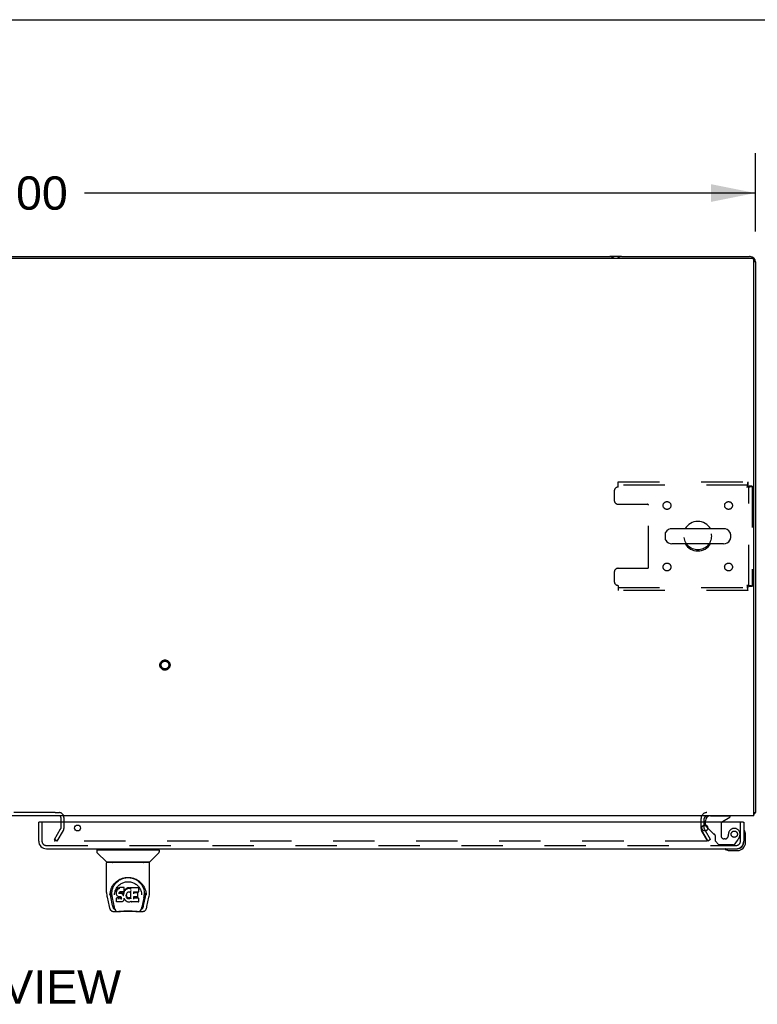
# Model space of a CAD drawing. Header units: inches. Extents: x 0 to 243, y 0 to 157.
# Tile 30 of 37: x 83 to 107, y 125 to 157. Entities that reach past the tile are written whole.
import ezdxf

# ---------------------------------------------------------------- set-up
doc = ezdxf.new("R2010")
doc.units = ezdxf.units.IN
doc.header["$LTSCALE"] = 13.357143
doc.header["$MEASUREMENT"] = 0
doc.linetypes.add('HIDDEN', pattern=[0.2, 0.1, -0.1])
doc.layers.get('0').update_dxf_attribs({"linetype": 'CONTINUOUS'})
for name, color, linetype in [('DEFAULT_2', 8, 'HIDDEN'), ('DIMENSIONS', 7, 'CONTINUOUS'), ('RIGHTHAND_DOOR_ASSEMBLY', 7, 'CONTINUOUS')]:
    doc.layers.add(name, color=color, linetype=linetype)
doc.styles.get("Standard").update_dxf_attribs({"font": 'arial.ttf'})
doc.dimstyles.new('DIMSTYLE_1', dxfattribs={"dimtxt": 1.071429, "dimasz": 1.428571, "dimexe": 0.09, "dimexo": 0.07, "dimgap": 0.0375, "dimtad": 0, "dimtih": 1, "dimtoh": 1, "dimzin": 4, "dimdsep": 46, "dimtxsty": 'Standard', "dimblk": '_FILLED', "dimblk1": '_FILLED', "dimblk2": '_FILLED', "dimcen": 0.09, "dimadec": 3, "dimazin": 1, "dimtfac": 1, "dimtdec": 3, "dimtofl": 0, "dimtmove": 0, "dimatfit": 3, "dimldrblk": '_FILLED', "dimfxl": 0, "dimtolj": 1, "dimtzin": 4, "dimarcsym": 0})

# ---------------------------------------------------------------- blocks, each defined once
blk = doc.blocks.new('_FILLED')
at = {"color": 0, "linetype": 'ByBlock'}
blk.add_solid([(0, 0), (-1, 0.2), (-1, -0.2)], dxfattribs=at)
blk = doc.blocks.new('*D3')
at = {"layer": 'DIMENSIONS', "color": 2, "linetype": 'Continuous'}
for p, q in [((58.518, 150.329), (58.518, 152.849)), ((106.518, 150.329), (106.518, 152.849)), ((58.518, 151.563), (80.11, 151.563)), ((106.518, 151.563), (84.926, 151.563))]:
    blk.add_line(p, q, dxfattribs=at)
at = {"layer": 'DIMENSIONS', "color": 2, "linetype": 'Continuous', "xscale": 1.4285714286, "yscale": 1.4285714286, "zscale": 1.4285714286, "rotation": 180}
blk.add_blockref('_FILLED', (58.518, 151.563), dxfattribs=at)
at = {"layer": 'DIMENSIONS', "color": 2, "linetype": 'Continuous', "xscale": 1.4285714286, "yscale": 1.4285714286, "zscale": 1.4285714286}
blk.add_blockref('_FILLED', (106.518, 151.563), dxfattribs=at)
at = {"layer": 'DIMENSIONS', "color": 2, "linetype": 'Continuous', "insert": (82.518, 152.099), "char_height": 1.0714, "width": 3.74403, "attachment_point": 2, "line_spacing_factor": 0.9}
blk.add_mtext('48.00', dxfattribs=at)

msp = doc.modelspace()

# ---------------------------------------------------------------- linework, layer by layer
at = {"color": 7, "linetype": 'Continuous'}
for p, q in [((0, 157.143), (242.857, 157.143)), ((58.63, 149.466), (106.406, 149.466)), ((106.469, 149.469), (106.463, 149.462)), ((106.466, 131.518), (106.466, 149.406)), ((105.496, 140.759), (103.833, 140.759)), ((103.61, 140.581), (103.61, 140.454)), ((105.718, 140.581), (105.718, 140.454)), ((105.496, 140.276), (103.833, 140.276)), ((106.466, 131.518), (58.57, 131.518)), ((106.466, 131.622), (106.518, 131.622)), ((84.164, 131.466), (84.164, 131.314))]:
    msp.add_line(p, q, dxfattribs=at)
at = {"color": 3, "linetype": 'Continuous'}
for p, q in [((63.207, 149.518), (101.829, 149.518)), ((102.207, 149.518), (101.829, 149.518)), ((102.207, 149.518), (106.329, 149.518)), ((106.352, 149.518), (106.329, 149.518)), ((106.352, 149.518), (106.348, 149.517)), ((106.517, 149.348), (106.518, 149.351)), ((106.518, 149.351), (106.518, 131.622)), ((106.495, 131.602), (106.501, 131.605)), ((104.872, 131.314), (104.872, 131.433)), ((104.872, 131.113), (104.872, 131.217)), ((104.913, 131.034), (104.876, 131.097))]:
    msp.add_line(p, q, dxfattribs=at)
for points in [[(106.477, 131.59), (106.478, 131.59), (106.478, 131.591), (106.479, 131.591), (106.48, 131.592), (106.48, 131.593), (106.481, 131.593), (106.482, 131.594), (106.483, 131.595), (106.484, 131.595), (106.485, 131.596), (106.486, 131.597), (106.487, 131.598), (106.489, 131.598), (106.49, 131.599), (106.491, 131.6), (106.493, 131.601), (106.495, 131.602)], [(106.501, 131.605), (106.502, 131.606), (106.504, 131.606), (106.505, 131.607), (106.506, 131.608), (106.507, 131.608), (106.509, 131.609), (106.509, 131.61), (106.51, 131.61), (106.511, 131.611), (106.512, 131.611), (106.513, 131.612), (106.513, 131.612), (106.514, 131.613), (106.514, 131.614), (106.515, 131.614), (106.515, 131.615), (106.516, 131.615), (106.516, 131.616), (106.516, 131.616), (106.517, 131.616), (106.517, 131.617), (106.517, 131.617), (106.517, 131.618), (106.518, 131.618), (106.518, 131.619), (106.518, 131.619), (106.518, 131.62), (106.518, 131.62), (106.518, 131.621), (106.518, 131.621), (106.518, 131.622)]]:
    msp.add_lwpolyline(points, dxfattribs=at)
for centre, radius, start, end in [((101.829, 149.329), 0.189, 46.487, 90), ((102.207, 149.329), 0.189, 90, 133.5398), ((106.329, 149.329), 0.189, 0, 90), ((106.352, 149.351), 0.167, 0, 90), ((104.957, 131.433), 0.085, 90, 180), ((106.329, 131.707), 0.189, 317.0178, 321.7194), ((106.352, 131.684), 0.167, 315, 329.9965), ((84.114, 131.468), 0.05, 9.974, 51.3114), ((104.905, 131.113), 0.033, 180, 210)]:
    msp.add_arc(centre, radius, start, end, dxfattribs=at)
at = {"color": 7, "linetype": 'Continuous'}
for centre, radius, start, end in [((106.406, 149.406), 0.06, 0, 90), ((103.833, 140.518), 0.241, 90, 146.8152), ((104.664, 140.518), 0.475, 30.5571, 149.4429), ((105.496, 140.518), 0.241, 33.1848, 90), ((103.735, 140.581), 0.125, 146.8152, 180), ((103.735, 140.454), 0.125, 180, 213.1848), ((105.593, 140.581), 0.125, 0, 33.1848), ((105.593, 140.454), 0.125, 326.8152, 360), ((103.833, 140.518), 0.241, 213.1848, 270), ((104.664, 140.518), 0.475, 210.5571, 329.4429), ((105.496, 140.518), 0.241, 270, 326.8152), ((84.114, 131.468), 0.05, 51.3114, 90), ((84.114, 131.468), 0.05, 0, 9.974)]:
    msp.add_arc(centre, radius, start, end, dxfattribs=at)
at = {"layer": 'DEFAULT_2', "color": 8, "linetype": 'HIDDEN'}
for p, q in [((101.977, 141.976), (101.977, 141.674)), ((102.102, 142.268), (106.28, 142.268)), ((102.102, 142.101), (102.102, 142.268)), ((106.28, 142.164), (102.102, 142.164)), ((106.28, 142.268), (106.28, 142.164)), ((106.414, 142.134), (106.31, 142.134)), ((106.31, 138.902), (106.31, 142.134)), ((106.414, 142.134), (106.414, 138.902)), ((102.102, 141.549), (103.047, 141.549)), ((103.077, 139.516), (103.077, 141.519)), ((102.102, 139.486), (103.047, 139.486)), ((101.977, 139.361), (101.977, 139.06)), ((102.102, 138.935), (102.102, 138.768)), ((102.102, 138.872), (106.28, 138.872)), ((106.28, 138.768), (106.28, 138.872)), ((106.414, 138.902), (106.31, 138.902)), ((106.28, 138.768), (102.102, 138.768)), ((83.988, 131.622), (81.049, 131.622)), ((83.988, 131.622), (84.114, 131.622)), ((84.164, 131.468), (84.164, 131.466)), ((84.164, 131.314), (84.164, 131.113)), ((84.268, 131.468), (84.268, 131.113)), ((104.768, 131.113), (104.768, 131.433)), ((104.872, 131.217), (104.872, 131.314)), ((83.964, 130.757), (84.16, 131.097)), ((84.054, 130.705), (84.25, 131.045)), ((104.786, 131.045), (104.968, 130.73)), ((104.983, 130.705), (104.786, 131.045)), ((105.073, 130.757), (104.913, 131.034)), ((84.054, 130.705), (83.964, 130.757)), ((83.972, 130.77), (83.972, 130.718)), ((83.977, 130.708), (83.981, 130.706)), ((104.951, 130.705), (83.987, 130.705)), ((104.957, 130.706), (104.951, 130.705)), ((105.073, 130.757), (104.983, 130.705))]:
    msp.add_line(p, q, dxfattribs=at)
for points in [[(106.28, 142.268), (106.278, 142.267), (106.275, 142.263), (106.273, 142.258), (106.271, 142.251), (106.268, 142.242), (106.266, 142.231), (106.264, 142.219), (106.261, 142.205), (106.259, 142.19), (106.257, 142.173), (106.254, 142.156), (106.252, 142.138), (106.249, 142.119), (106.247, 142.101)], [(106.28, 142.164), (106.278, 142.163), (106.275, 142.162), (106.273, 142.16), (106.271, 142.157), (106.268, 142.154), (106.266, 142.15), (106.264, 142.145), (106.261, 142.14), (106.259, 142.134), (106.257, 142.128), (106.254, 142.121), (106.252, 142.115), (106.249, 142.108), (106.247, 142.101)], [(106.247, 142.101), (106.266, 142.103), (106.284, 142.105), (106.302, 142.108), (106.32, 142.11), (106.336, 142.112), (106.351, 142.115), (106.365, 142.117), (106.378, 142.12), (106.388, 142.122), (106.398, 142.124), (106.405, 142.127), (106.41, 142.129), (106.413, 142.131), (106.414, 142.134)], [(106.247, 142.101), (106.254, 142.103), (106.261, 142.105), (106.268, 142.108), (106.274, 142.11), (106.281, 142.112), (106.286, 142.115), (106.292, 142.117), (106.296, 142.12), (106.3, 142.122), (106.304, 142.124), (106.307, 142.127), (106.308, 142.129), (106.31, 142.131), (106.31, 142.134)], [(106.414, 138.902), (106.413, 138.904), (106.41, 138.906), (106.405, 138.909), (106.398, 138.911), (106.388, 138.913), (106.378, 138.916), (106.365, 138.918), (106.351, 138.921), (106.336, 138.923), (106.32, 138.925), (106.302, 138.928), (106.284, 138.93), (106.266, 138.932), (106.247, 138.935)], [(106.247, 138.935), (106.249, 138.928), (106.252, 138.921), (106.254, 138.914), (106.257, 138.907), (106.259, 138.901), (106.261, 138.895), (106.264, 138.89), (106.266, 138.885), (106.268, 138.881), (106.271, 138.878), (106.273, 138.875), (106.275, 138.873), (106.278, 138.872), (106.28, 138.872)], [(106.31, 138.902), (106.31, 138.904), (106.308, 138.906), (106.307, 138.909), (106.304, 138.911), (106.3, 138.913), (106.296, 138.916), (106.292, 138.918), (106.286, 138.921), (106.281, 138.923), (106.274, 138.925), (106.268, 138.928), (106.261, 138.93), (106.254, 138.932), (106.247, 138.935)], [(106.247, 138.935), (106.249, 138.916), (106.252, 138.897), (106.254, 138.88), (106.257, 138.862), (106.259, 138.846), (106.261, 138.831), (106.264, 138.817), (106.266, 138.804), (106.268, 138.793), (106.271, 138.784), (106.273, 138.777), (106.275, 138.772), (106.278, 138.769), (106.28, 138.768)], [(83.972, 130.718), (83.972, 130.72), (83.973, 130.724)], [(83.987, 130.705), (83.981, 130.706), (83.977, 130.708), (83.974, 130.711), (83.972, 130.715), (83.972, 130.718)], [(104.97, 130.722), (104.97, 130.719), (104.967, 130.713), (104.963, 130.709), (104.957, 130.706)], [(104.968, 130.73), (104.97, 130.724), (104.97, 130.722)]]:
    msp.add_lwpolyline(points, dxfattribs=at)
for centre, radius in [((103.675, 141.507), 0.125), ((105.654, 141.507), 0.125), ((104.664, 140.518), 0.438), ((103.675, 139.528), 0.125), ((105.654, 139.528), 0.125), ((87.518, 136.372), 0.164), ((87.518, 136.372), 0.124)]:
    msp.add_circle(centre, radius, dxfattribs=at)
for centre, radius, start, end in [((102.102, 141.976), 0.125, 90, 180), ((102.102, 141.674), 0.125, 180, 270), ((103.047, 141.519), 0.03, 0, 90), ((102.102, 139.361), 0.125, 90, 180), ((103.047, 139.516), 0.03, 270, 360), ((102.102, 139.06), 0.125, 180, 270), ((84.114, 131.468), 0.154, 0, 90), ((104.957, 131.433), 0.189, 90, 180), ((84.131, 131.113), 0.033, 330, 360), ((84.131, 131.113), 0.137, 330, 360), ((104.905, 131.113), 0.137, 180, 210)]:
    msp.add_arc(centre, radius, start, end, dxfattribs=at)
at = {"layer": 'RIGHTHAND_DOOR_ASSEMBLY', "color": 8, "linetype": 'HIDDEN'}
for p, q in [((105.071, 131.518), (105.701, 131.518)), ((83.56, 131.314), (83.56, 130.706)), ((104.914, 131.238), (104.914, 131.314)), ((105.413, 131.254), (105.413, 130.875)), ((106.039, 130.706), (106.039, 131.314)), ((105.163, 130.948), (104.987, 131.124)), ((105.221, 130.89), (105.221, 130.711)), ((105.221, 130.711), (105.347, 130.585)), ((105.798, 130.585), (105.347, 130.585)), ((105.544, 130.777), (105.511, 130.777)), ((105.642, 130.875), (105.642, 130.863)), ((105.863, 130.618), (105.964, 130.762)), ((83.702, 130.564), (105.897, 130.564))]:
    msp.add_line(p, q, dxfattribs=at)
at = {"layer": 'RIGHTHAND_DOOR_ASSEMBLY', "color": 7, "linetype": 'Continuous'}
for p, q in [((105.701, 131.518), (105.701, 131.479)), ((83.476, 131.314), (83.456, 131.314)), ((104.914, 131.314), (104.914, 131.361)), ((105.463, 131.341), (105.701, 131.479)), ((106.123, 131.314), (106.143, 131.314)), ((104.987, 131.124), (104.943, 131.167)), ((106.203, 130.919), (106.2, 130.957)), ((106.203, 130.663), (106.203, 130.919)), ((106.143, 130.663), (106.143, 130.706)), ((85.327, 130.412), (85.327, 130.358)), ((85.335, 130.42), (87.327, 130.42)), ((85.633, 130.035), (85.338, 130.33)), ((85.386, 130.42), (85.386, 130.46)), ((87.028, 130.035), (87.323, 130.33)), ((87.275, 130.42), (87.275, 130.46)), ((87.335, 130.412), (87.335, 130.358)), ((105.646, 130.403), (105.684, 130.4)), ((105.684, 130.4), (105.94, 130.4)), ((105.897, 130.46), (105.94, 130.46)), ((85.642, 129.047), (85.642, 130.011)), ((87.012, 130.019), (85.649, 130.019)), ((87.007, 130.027), (85.654, 130.027)), ((85.713, 130.022), (85.713, 130.021)), ((85.716, 130.027), (85.714, 130.023)), ((85.714, 130.023), (85.714, 130.023)), ((86.948, 130.023), (86.945, 130.027)), ((86.948, 130.023), (86.948, 130.023)), ((86.949, 130.021), (86.948, 130.021)), ((87.02, 129.047), (87.02, 130.011)), ((85.749, 128.963), (85.752, 129.02)), ((85.752, 129.02), (85.761, 129.074)), ((85.763, 129.081), (85.762, 129.026)), ((85.955, 129.1), (85.954, 129.075)), ((85.954, 129.041), (85.954, 129.075)), ((85.955, 129.016), (85.954, 129.041)), ((85.954, 129.041), (85.954, 129.041)), ((85.96, 129.125), (85.955, 129.1)), ((85.956, 129.065), (85.955, 129.1)), ((85.955, 129.016), (85.956, 129.016)), ((85.96, 128.991), (85.956, 129.016)), ((85.97, 129.15), (85.96, 129.125)), ((85.961, 129.09), (85.96, 129.125)), ((85.969, 128.967), (85.96, 128.991)), ((85.96, 128.991), (85.96, 128.991)), ((85.985, 129.171), (85.97, 129.15)), ((85.97, 129.114), (85.97, 129.15)), ((85.995, 129.181), (85.985, 129.171)), ((85.985, 129.136), (85.985, 129.171)), ((86.006, 129.189), (85.995, 129.181)), ((85.995, 129.145), (85.995, 129.181)), ((86.029, 129.199), (86.006, 129.189)), ((86.006, 129.152), (86.006, 129.189)), ((86.054, 129.207), (86.029, 129.199)), ((86.029, 129.163), (86.029, 129.199)), ((86.044, 129.043), (86.043, 129.029)), ((86.046, 129.056), (86.044, 129.043)), ((86.044, 129.023), (86.044, 129.041)), ((86.045, 129.018), (86.046, 129.053)), ((86.048, 129.06), (86.046, 129.056)), ((86.048, 129.049), (86.046, 129.053)), ((86.051, 129.062), (86.048, 129.06)), ((86.052, 129.046), (86.048, 129.049)), ((86.048, 129.013), (86.048, 129.049)), ((86.062, 129.065), (86.051, 129.062)), ((86.064, 129.043), (86.052, 129.046)), ((86.052, 129.01), (86.052, 129.046)), ((86.207, 129.207), (86.054, 129.207)), ((86.055, 129.171), (86.054, 129.207)), ((86.055, 129.171), (86.055, 129.169)), ((86.076, 129.067), (86.062, 129.065)), ((86.063, 129.006), (86.064, 129.043)), ((86.063, 129.005), (86.063, 129.006)), ((86.087, 129.044), (86.064, 129.043)), ((86.075, 129.067), (86.076, 129.067)), ((86.188, 129.067), (86.076, 129.067)), ((86.112, 129.042), (86.087, 129.044)), ((86.087, 129.007), (86.087, 129.044)), ((86.087, 129.006), (86.087, 129.007)), ((86.111, 129.004), (86.112, 129.006)), ((86.137, 129.037), (86.112, 129.042)), ((86.112, 129.006), (86.112, 129.042)), ((86.136, 129), (86.137, 129.037)), ((86.149, 129.031), (86.137, 129.037)), ((86.16, 129.023), (86.149, 129.031)), ((86.149, 128.995), (86.149, 129.031)), ((86.178, 129.005), (86.16, 129.023)), ((86.16, 128.987), (86.16, 129.023)), ((86.188, 128.991), (86.178, 129.005)), ((86.178, 128.969), (86.178, 129.005)), ((86.199, 129.067), (86.188, 129.067)), ((86.188, 129.067), (86.188, 129.067)), ((86.191, 129.033), (86.188, 128.991)), ((86.188, 128.954), (86.188, 128.991)), ((86.195, 129.056), (86.191, 129.033)), ((86.192, 128.998), (86.191, 129.033)), ((86.198, 129.067), (86.195, 129.056)), ((86.196, 129.021), (86.195, 129.056)), ((86.2, 129.068), (86.199, 129.068)), ((86.205, 129.08), (86.201, 129.068)), ((86.202, 129.043), (86.201, 129.069)), ((86.204, 129.079), (86.203, 129.079)), ((86.207, 129.094), (86.205, 129.08)), ((86.205, 129.08), (86.205, 129.08)), ((86.21, 129.1), (86.206, 129.091)), ((86.209, 129.153), (86.207, 129.207)), ((86.207, 129.173), (86.207, 129.207)), ((86.208, 129.118), (86.207, 129.094)), ((86.207, 129.094), (86.207, 129.094)), ((86.208, 129.118), (86.209, 129.153)), ((86.221, 129.121), (86.21, 129.1)), ((86.21, 129.065), (86.21, 129.1)), ((86.234, 129.14), (86.221, 129.121)), ((86.221, 129.085), (86.221, 129.121)), ((86.249, 129.158), (86.234, 129.14)), ((86.235, 129.104), (86.234, 129.14)), ((86.266, 129.174), (86.249, 129.158)), ((86.25, 129.122), (86.249, 129.158)), ((86.286, 129.188), (86.266, 129.174)), ((86.267, 129.138), (86.266, 129.174)), ((86.277, 128.994), (86.273, 128.968)), ((86.276, 128.993), (86.275, 128.993)), ((86.28, 129.005), (86.277, 128.994)), ((86.286, 129.016), (86.28, 129.005)), ((86.309, 129.198), (86.286, 129.188)), ((86.286, 129.152), (86.286, 129.188)), ((86.3, 129.038), (86.286, 129.016)), ((86.307, 129.047), (86.3, 129.038)), ((86.316, 129.053), (86.307, 129.047)), ((86.332, 129.204), (86.309, 129.198)), ((86.309, 129.162), (86.309, 129.198)), ((86.34, 129.062), (86.316, 129.053)), ((86.356, 129.206), (86.332, 129.204)), ((86.332, 129.167), (86.332, 129.204)), ((86.35, 129.065), (86.34, 129.062)), ((86.361, 129.065), (86.35, 129.065)), ((86.356, 129.206), (86.38, 129.206)), ((86.356, 129.169), (86.356, 129.206)), ((86.356, 129.168), (86.356, 129.169)), ((86.373, 129.062), (86.361, 129.065)), ((86.385, 129.058), (86.373, 129.062)), ((86.379, 129.167), (86.38, 129.169)), ((86.393, 129.204), (86.38, 129.206)), ((86.38, 129.169), (86.38, 129.206)), ((86.385, 129.058), (86.387, 129.057)), ((86.387, 129.057), (86.389, 129.057)), ((86.392, 129.167), (86.393, 129.204)), ((86.405, 129.199), (86.393, 129.204)), ((86.419, 129.105), (86.403, 129.066)), ((86.403, 129.065), (86.403, 129.066)), ((86.417, 129.191), (86.405, 129.199)), ((86.405, 129.163), (86.405, 129.199)), ((86.666, 129.205), (86.417, 129.205)), ((86.418, 129.171), (86.417, 129.205)), ((86.418, 129.156), (86.418, 129.169)), ((86.42, 129.107), (86.419, 129.107)), ((86.419, 129.107), (86.419, 129.106)), ((86.419, 129.106), (86.419, 129.106)), ((86.419, 129.106), (86.419, 129.106)), ((86.423, 128.853), (86.419, 129.105)), ((86.421, 129.112), (86.42, 129.111)), ((86.42, 129.111), (86.42, 129.109)), ((86.42, 129.109), (86.42, 129.108)), ((86.42, 129.108), (86.42, 129.107)), ((86.42, 129.107), (86.42, 129.107)), ((86.421, 129.113), (86.421, 129.112)), ((86.666, 129.066), (86.508, 129.066)), ((86.509, 129.066), (86.508, 129.008)), ((86.635, 129.043), (86.508, 129.043)), ((86.646, 128.922), (86.648, 129.029)), ((86.666, 129.066), (86.667, 129.066)), ((86.667, 129.066), (86.669, 129.067)), ((86.68, 129.08), (86.682, 129.189)), ((86.68, 129.079), (86.68, 129.08)), ((86.764, 129.007), (86.766, 128.977)), ((86.887, 129.125), (86.9, 129.074)), ((86.899, 129.081), (86.899, 129.026)), ((85.657, 128.904), (85.722, 128.598)), ((85.749, 128.964), (85.749, 128.963)), ((85.83, 128.63), (85.774, 128.907)), ((85.81, 128.973), (85.812, 128.948)), ((85.82, 128.883), (85.882, 128.579)), ((85.895, 128.977), (85.895, 128.976)), ((85.968, 128.874), (85.96, 128.866)), ((85.962, 128.753), (85.96, 128.866)), ((85.962, 128.83), (85.962, 128.83)), ((85.963, 128.752), (85.964, 128.752)), ((85.969, 128.746), (85.963, 128.752)), ((86.03, 128.875), (85.968, 128.874)), ((85.968, 128.838), (85.968, 128.874)), ((85.983, 128.946), (85.969, 128.967)), ((85.969, 128.967), (85.969, 128.967)), ((86.115, 128.746), (85.969, 128.746)), ((85.969, 128.746), (85.969, 128.746)), ((86.001, 128.928), (85.983, 128.946)), ((85.983, 128.946), (85.983, 128.946)), ((86.022, 128.914), (86.001, 128.928)), ((86.001, 128.928), (86.001, 128.928)), ((86.035, 128.91), (86.022, 128.914)), ((86.022, 128.914), (86.022, 128.914)), ((86.09, 128.875), (86.03, 128.875)), ((86.03, 128.838), (86.03, 128.875)), ((86.03, 128.838), (86.03, 128.837)), ((86.048, 128.907), (86.035, 128.91)), ((86.095, 128.907), (86.048, 128.907)), ((86.104, 128.876), (86.09, 128.875)), ((86.09, 128.838), (86.09, 128.875)), ((86.09, 128.838), (86.09, 128.837)), ((86.102, 128.906), (86.095, 128.907)), ((86.095, 128.907), (86.095, 128.907)), ((86.107, 128.904), (86.102, 128.906)), ((86.108, 128.879), (86.104, 128.876)), ((86.104, 128.84), (86.104, 128.876)), ((86.112, 128.901), (86.107, 128.905)), ((86.113, 128.883), (86.108, 128.879)), ((86.109, 128.843), (86.108, 128.879)), ((86.116, 128.896), (86.112, 128.901)), ((86.118, 128.891), (86.113, 128.883)), ((86.113, 128.847), (86.113, 128.883)), ((86.128, 128.748), (86.115, 128.746)), ((86.122, 128.884), (86.116, 128.896)), ((86.117, 128.896), (86.117, 128.896)), ((86.122, 128.859), (86.121, 128.885)), ((86.124, 128.871), (86.122, 128.884)), ((86.123, 128.884), (86.124, 128.884)), ((86.124, 128.865), (86.123, 128.875)), ((86.14, 128.752), (86.128, 128.748)), ((86.16, 128.766), (86.14, 128.752)), ((86.14, 128.752), (86.14, 128.752)), ((86.178, 128.783), (86.16, 128.766)), ((86.16, 128.766), (86.16, 128.766)), ((86.185, 128.794), (86.178, 128.783)), ((86.178, 128.783), (86.178, 128.783)), ((86.191, 128.805), (86.185, 128.794)), ((86.185, 128.794), (86.185, 128.794)), ((86.19, 128.947), (86.189, 128.948)), ((86.2, 128.828), (86.191, 128.805)), ((86.191, 128.805), (86.191, 128.805)), ((86.207, 128.851), (86.2, 128.828)), ((86.2, 128.828), (86.2, 128.828)), ((86.207, 128.862), (86.207, 128.863)), ((86.207, 128.863), (86.207, 128.863)), ((86.207, 128.861), (86.207, 128.862)), ((86.207, 128.862), (86.207, 128.862)), ((86.207, 128.861), (86.207, 128.861)), ((86.208, 128.859), (86.207, 128.852)), ((86.207, 128.852), (86.207, 128.851)), ((86.228, 128.824), (86.208, 128.859)), ((86.241, 128.805), (86.228, 128.824)), ((86.228, 128.824), (86.228, 128.824)), ((86.256, 128.788), (86.241, 128.805)), ((86.241, 128.805), (86.241, 128.805)), ((86.273, 128.773), (86.256, 128.788)), ((86.256, 128.788), (86.256, 128.788)), ((86.273, 128.968), (86.272, 128.942)), ((86.274, 128.964), (86.273, 128.968)), ((86.273, 128.929), (86.274, 128.964)), ((86.292, 128.759), (86.273, 128.773)), ((86.273, 128.773), (86.273, 128.773)), ((86.276, 128.952), (86.274, 128.964)), ((86.286, 128.928), (86.276, 128.952)), ((86.276, 128.917), (86.276, 128.952)), ((86.285, 128.893), (86.286, 128.928)), ((86.298, 128.906), (86.286, 128.928)), ((86.302, 128.754), (86.292, 128.759)), ((86.292, 128.759), (86.292, 128.759)), ((86.306, 128.896), (86.298, 128.906)), ((86.298, 128.87), (86.298, 128.906)), ((86.313, 128.75), (86.302, 128.754)), ((86.302, 128.754), (86.302, 128.754)), ((86.316, 128.888), (86.306, 128.896)), ((86.306, 128.861), (86.306, 128.896)), ((86.335, 128.744), (86.313, 128.75)), ((86.315, 128.852), (86.316, 128.888)), ((86.326, 128.881), (86.316, 128.888)), ((86.325, 128.845), (86.326, 128.881)), ((86.337, 128.877), (86.326, 128.881)), ((86.358, 128.742), (86.335, 128.744)), ((86.349, 128.875), (86.337, 128.877)), ((86.337, 128.84), (86.337, 128.877)), ((86.349, 128.875), (86.361, 128.874)), ((86.349, 128.838), (86.349, 128.875)), ((86.349, 128.836), (86.349, 128.838)), ((86.381, 128.745), (86.358, 128.742)), ((86.358, 128.742), (86.358, 128.742)), ((86.373, 128.876), (86.361, 128.874)), ((86.361, 128.837), (86.361, 128.874)), ((86.362, 128.836), (86.361, 128.837)), ((86.385, 128.88), (86.373, 128.876)), ((86.374, 128.839), (86.373, 128.876)), ((86.403, 128.752), (86.381, 128.745)), ((86.397, 128.885), (86.385, 128.88)), ((86.386, 128.843), (86.385, 128.88)), ((86.407, 128.892), (86.397, 128.885)), ((86.397, 128.848), (86.397, 128.885)), ((86.422, 128.763), (86.403, 128.752)), ((86.403, 128.752), (86.403, 128.752)), ((86.408, 128.856), (86.407, 128.892)), ((86.427, 128.763), (86.422, 128.763)), ((86.425, 128.845), (86.425, 128.846)), ((86.427, 128.754), (86.427, 128.763)), ((86.43, 128.748), (86.432, 128.747)), ((86.667, 128.746), (86.436, 128.746)), ((86.507, 128.911), (86.506, 128.836)), ((86.635, 128.911), (86.507, 128.911)), ((86.667, 128.871), (86.507, 128.871)), ((86.635, 128.911), (86.637, 128.911)), ((86.646, 128.92), (86.646, 128.922)), ((86.669, 128.746), (86.671, 128.747)), ((86.671, 128.747), (86.672, 128.748)), ((86.675, 128.754), (86.677, 128.861)), ((86.675, 128.752), (86.675, 128.754)), ((86.766, 128.976), (86.766, 128.977)), ((86.84, 128.88), (86.779, 128.579)), ((86.831, 128.63), (86.888, 128.907)), ((86.912, 128.963), (86.912, 128.964)), ((86.939, 128.598), (87.004, 128.904)), ((85.829, 128.446), (85.842, 128.444)), ((85.842, 128.444), (85.846, 128.444)), ((85.846, 128.444), (86.06, 128.444)), ((85.889, 128.523), (85.896, 128.523)), ((85.9, 128.511), (85.899, 128.514)), ((86.624, 128.437), (86.037, 128.437)), ((86.601, 128.444), (86.815, 128.444)), ((86.761, 128.511), (86.763, 128.514)), ((86.765, 128.523), (86.772, 128.523)), ((86.815, 128.444), (86.818, 128.444)), ((86.818, 128.444), (86.831, 128.445))]:
    msp.add_line(p, q, dxfattribs=at)
at = {"layer": 'RIGHTHAND_DOOR_ASSEMBLY', "color": 3, "linetype": 'Continuous'}
for p, q in [((83.456, 130.706), (83.456, 131.314)), ((106.123, 131.314), (83.476, 131.314)), ((106.143, 131.314), (106.143, 130.706)), ((83.702, 130.46), (105.897, 130.46))]:
    msp.add_line(p, q, dxfattribs=at)
at = {"layer": 'RIGHTHAND_DOOR_ASSEMBLY', "color": 7, "linetype": 'Continuous'}
for points in [[(85.713, 130.021), (85.712, 130.021), (85.712, 130.02), (85.711, 130.019), (85.711, 130.019), (85.712, 130.019)], [(85.714, 130.023), (85.713, 130.022), (85.713, 130.021)], [(86.948, 130.021), (86.948, 130.022), (86.948, 130.023)], [(86.95, 130.019), (86.95, 130.019), (86.95, 130.019), (86.95, 130.02), (86.949, 130.021), (86.948, 130.021)], [(85.761, 129.074), (85.774, 129.125), (85.791, 129.173), (85.811, 129.218), (85.834, 129.259), (85.86, 129.298), (85.888, 129.334), (85.919, 129.367), (85.952, 129.398), (85.988, 129.426), (86.027, 129.452), (86.068, 129.475), (86.11, 129.494), (86.154, 129.51), (86.198, 129.523), (86.242, 129.531), (86.287, 129.536), (86.331, 129.538), (86.375, 129.536), (86.419, 129.531), (86.463, 129.522), (86.508, 129.51), (86.551, 129.494), (86.594, 129.475), (86.634, 129.452), (86.673, 129.426), (86.709, 129.398), (86.743, 129.367), (86.773, 129.333), (86.801, 129.298), (86.827, 129.259), (86.85, 129.218), (86.87, 129.173), (86.887, 129.125)], [(85.81, 128.973), (85.809, 128.997), (85.81, 129.044), (85.815, 129.091), (85.824, 129.137), (85.838, 129.182), (85.855, 129.225), (85.875, 129.265), (85.898, 129.302), (85.923, 129.336)], [(85.903, 129.044), (85.911, 129.079), (85.921, 129.111), (85.933, 129.141), (85.947, 129.169), (85.962, 129.195), (85.979, 129.219), (85.997, 129.242), (86.017, 129.264), (86.038, 129.284), (86.061, 129.303), (86.084, 129.321), (86.11, 129.337), (86.136, 129.351), (86.163, 129.363), (86.19, 129.374), (86.219, 129.382), (86.247, 129.389), (86.274, 129.393), (86.302, 129.396), (86.33, 129.397), (86.358, 129.396), (86.386, 129.394), (86.414, 129.389), (86.442, 129.383), (86.47, 129.374), (86.498, 129.364), (86.525, 129.351), (86.551, 129.337), (86.576, 129.321), (86.6, 129.304), (86.623, 129.285), (86.644, 129.264), (86.664, 129.243), (86.682, 129.219), (86.699, 129.195), (86.714, 129.169), (86.728, 129.141), (86.74, 129.111), (86.75, 129.079), (86.759, 129.044), (86.764, 129.007)], [(85.923, 129.336), (85.95, 129.367), (85.979, 129.395), (86.008, 129.42), (86.039, 129.443), (86.07, 129.462), (86.102, 129.479), (86.134, 129.493), (86.166, 129.505), (86.199, 129.515), (86.232, 129.522), (86.264, 129.528), (86.297, 129.531), (86.329, 129.532), (86.362, 129.531), (86.394, 129.528), (86.427, 129.523), (86.459, 129.516), (86.492, 129.506), (86.524, 129.495), (86.556, 129.481), (86.588, 129.464), (86.619, 129.445), (86.65, 129.423), (86.679, 129.398), (86.708, 129.371), (86.735, 129.34), (86.761, 129.306), (86.784, 129.268), (86.805, 129.228), (86.823, 129.184), (86.836, 129.139), (86.846, 129.093), (86.851, 129.046)], [(85.642, 129.047), (85.642, 129.014), (85.646, 128.974), (85.651, 128.934), (85.657, 128.904)], [(85.762, 129.026), (85.763, 128.992), (85.767, 128.948), (85.774, 128.907)], [(85.895, 128.977), (85.897, 129.007), (85.903, 129.044)], [(85.954, 129.041), (85.954, 129.04), (85.955, 129.04), (85.955, 129.04), (85.955, 129.039), (85.956, 129.039), (85.956, 129.039)], [(85.956, 129.065), (85.956, 129.065), (85.956, 129.065), (85.956, 129.064), (85.957, 129.064), (85.957, 129.064), (85.958, 129.064)], [(85.956, 129.016), (85.956, 129.016), (85.956, 129.015), (85.956, 129.015), (85.956, 129.015), (85.957, 129.015), (85.957, 129.015)], [(85.96, 128.991), (85.96, 128.991), (85.961, 128.99), (85.961, 128.99), (85.961, 128.99), (85.962, 128.99)], [(85.961, 129.09), (85.961, 129.09), (85.961, 129.089), (85.961, 129.089), (85.962, 129.089), (85.962, 129.089), (85.963, 129.089)], [(85.97, 129.114), (85.971, 129.114), (85.971, 129.113), (85.971, 129.113), (85.971, 129.113), (85.972, 129.113), (85.972, 129.113)], [(85.985, 129.135), (85.985, 129.135), (85.985, 129.135), (85.986, 129.135), (85.986, 129.134), (85.986, 129.134), (85.987, 129.134)], [(85.995, 129.145), (85.995, 129.144), (85.995, 129.144), (85.995, 129.144), (85.996, 129.144), (85.996, 129.144), (85.996, 129.143)], [(86.006, 129.152), (86.006, 129.152), (86.006, 129.152), (86.006, 129.151), (86.006, 129.151), (86.007, 129.151), (86.007, 129.151)], [(86.029, 129.163), (86.029, 129.162), (86.029, 129.162), (86.029, 129.162), (86.029, 129.162), (86.03, 129.161), (86.03, 129.161)], [(86.041, 129.028), (86.042, 129.028), (86.042, 129.028), (86.043, 129.028), (86.043, 129.028), (86.043, 129.029), (86.043, 129.029)], [(86.042, 129.042), (86.043, 129.042), (86.043, 129.042), (86.044, 129.042), (86.044, 129.042), (86.044, 129.043), (86.044, 129.043)], [(86.042, 129.021), (86.042, 129.021), (86.043, 129.021), (86.043, 129.022), (86.043, 129.022), (86.043, 129.022), (86.044, 129.022)], [(86.043, 129.016), (86.044, 129.016), (86.044, 129.016), (86.044, 129.016), (86.045, 129.017), (86.045, 129.017), (86.045, 129.017)], [(86.044, 129.055), (86.045, 129.055), (86.045, 129.055), (86.046, 129.056), (86.046, 129.056), (86.046, 129.056)], [(86.046, 129.06), (86.047, 129.059), (86.047, 129.059), (86.048, 129.06), (86.048, 129.06)], [(86.047, 129.012), (86.047, 129.012), (86.047, 129.012), (86.047, 129.012), (86.047, 129.012), (86.048, 129.012), (86.048, 129.013)], [(86.05, 129.062), (86.05, 129.062), (86.05, 129.062), (86.05, 129.062), (86.051, 129.062)], [(86.051, 129.008), (86.051, 129.008), (86.051, 129.009), (86.051, 129.009), (86.051, 129.009), (86.052, 129.009), (86.052, 129.01)], [(86.062, 129.066), (86.062, 129.066), (86.062, 129.066), (86.062, 129.065)], [(86.136, 128.999), (86.136, 128.999), (86.136, 128.999), (86.136, 129), (86.136, 129), (86.136, 129), (86.136, 129)], [(86.148, 128.993), (86.148, 128.994), (86.148, 128.994), (86.149, 128.994), (86.149, 128.994), (86.149, 128.994), (86.149, 128.995)], [(86.159, 128.986), (86.159, 128.986), (86.159, 128.986), (86.159, 128.986), (86.159, 128.987), (86.16, 128.987), (86.16, 128.987)], [(86.194, 128.997), (86.193, 128.997), (86.193, 128.997), (86.193, 128.997), (86.192, 128.998), (86.192, 128.998), (86.192, 128.998)], [(86.198, 129.019), (86.197, 129.019), (86.197, 129.02), (86.196, 129.02), (86.196, 129.02), (86.196, 129.02), (86.196, 129.021)], [(86.2, 129.068), (86.2, 129.068), (86.2, 129.068), (86.2, 129.068)], [(86.201, 129.068), (86.201, 129.068), (86.201, 129.068), (86.2, 129.068)], [(86.204, 129.042), (86.203, 129.042), (86.203, 129.042), (86.202, 129.042), (86.202, 129.042), (86.202, 129.043), (86.202, 129.043)], [(86.205, 129.08), (86.205, 129.079), (86.205, 129.079), (86.204, 129.079), (86.204, 129.079)], [(86.206, 129.171), (86.206, 129.17), (86.206, 129.17), (86.206, 129.17), (86.205, 129.17), (86.205, 129.169), (86.205, 129.169)], [(86.207, 129.094), (86.207, 129.094), (86.206, 129.093), (86.206, 129.093), (86.206, 129.093), (86.205, 129.093), (86.205, 129.093)], [(86.208, 129.118), (86.208, 129.118), (86.208, 129.118), (86.207, 129.117), (86.207, 129.117), (86.207, 129.117), (86.206, 129.117)], [(86.212, 129.063), (86.212, 129.063), (86.211, 129.063), (86.211, 129.064), (86.211, 129.064), (86.21, 129.064), (86.21, 129.065)], [(86.223, 129.084), (86.223, 129.084), (86.222, 129.084), (86.222, 129.084), (86.222, 129.084), (86.221, 129.085), (86.221, 129.085)], [(86.236, 129.103), (86.236, 129.103), (86.236, 129.103), (86.235, 129.103), (86.235, 129.103), (86.235, 129.104), (86.235, 129.104)], [(86.251, 129.12), (86.251, 129.12), (86.251, 129.121), (86.25, 129.121), (86.25, 129.121), (86.25, 129.121), (86.25, 129.122)], [(86.268, 129.136), (86.268, 129.137), (86.267, 129.137), (86.267, 129.137), (86.267, 129.137), (86.267, 129.138), (86.267, 129.138)], [(86.277, 128.994), (86.277, 128.993), (86.276, 128.993), (86.276, 128.993), (86.276, 128.993)], [(86.28, 129.005), (86.28, 129.005), (86.28, 129.004), (86.28, 129.004), (86.279, 129.004), (86.279, 129.004)], [(86.286, 129.016), (86.286, 129.015), (86.285, 129.015), (86.285, 129.015), (86.284, 129.015)], [(86.287, 129.15), (86.287, 129.151), (86.287, 129.151), (86.287, 129.151), (86.287, 129.151), (86.286, 129.152), (86.286, 129.152)], [(86.3, 129.038), (86.3, 129.038), (86.3, 129.038), (86.299, 129.037), (86.299, 129.037), (86.298, 129.038)], [(86.307, 129.047), (86.307, 129.047), (86.307, 129.046), (86.306, 129.047), (86.306, 129.047)], [(86.309, 129.16), (86.309, 129.16), (86.309, 129.161), (86.309, 129.161), (86.309, 129.161), (86.309, 129.161), (86.309, 129.162)], [(86.316, 129.053), (86.316, 129.053), (86.315, 129.053), (86.315, 129.053)], [(86.333, 129.166), (86.332, 129.166), (86.332, 129.166), (86.332, 129.166), (86.332, 129.166), (86.332, 129.167), (86.332, 129.167)], [(86.34, 129.062), (86.339, 129.062), (86.339, 129.063), (86.339, 129.063)], [(86.35, 129.065), (86.35, 129.065), (86.35, 129.065), (86.35, 129.066)], [(86.361, 129.065), (86.361, 129.065), (86.362, 129.065), (86.362, 129.066)], [(86.373, 129.062), (86.373, 129.062), (86.373, 129.063), (86.374, 129.063)], [(86.385, 129.058), (86.385, 129.058), (86.385, 129.058), (86.385, 129.058)], [(86.389, 129.057), (86.391, 129.057), (86.393, 129.057), (86.395, 129.058), (86.397, 129.059), (86.399, 129.06)], [(86.392, 129.165), (86.392, 129.166), (86.392, 129.166), (86.392, 129.166), (86.392, 129.166), (86.392, 129.167), (86.392, 129.167)], [(86.399, 129.06), (86.401, 129.062), (86.402, 129.063), (86.403, 129.065)], [(86.404, 129.161), (86.404, 129.162), (86.405, 129.162), (86.405, 129.162), (86.405, 129.162), (86.405, 129.162), (86.405, 129.163)], [(86.42, 129.167), (86.42, 129.167), (86.419, 129.168), (86.419, 129.168), (86.419, 129.168), (86.419, 129.168), (86.418, 129.169)], [(86.42, 129.151), (86.42, 129.151), (86.42, 129.152), (86.419, 129.152), (86.419, 129.153), (86.419, 129.154), (86.419, 129.154)], [(86.419, 129.106), (86.419, 129.106), (86.419, 129.106)], [(86.419, 129.106), (86.419, 129.105), (86.419, 129.105), (86.419, 129.105)], [(86.506, 129.005), (86.506, 129.005), (86.506, 129.005), (86.507, 129.005), (86.507, 129.006), (86.507, 129.006), (86.507, 129.006)], [(86.507, 129.067), (86.507, 129.067), (86.507, 129.067), (86.508, 129.067), (86.508, 129.066), (86.508, 129.066), (86.508, 129.066)], [(86.669, 129.067), (86.672, 129.068), (86.674, 129.069), (86.675, 129.07), (86.677, 129.072), (86.678, 129.074)], [(86.678, 129.074), (86.679, 129.076), (86.68, 129.079)], [(86.851, 129.046), (86.852, 128.998), (86.851, 128.973)], [(86.888, 128.907), (86.894, 128.947), (86.898, 128.991), (86.899, 129.026)], [(86.9, 129.074), (86.909, 129.02), (86.912, 128.963)], [(87.004, 128.904), (87.01, 128.934), (87.016, 128.974), (87.019, 129.014), (87.02, 129.047)], [(85.812, 128.948), (85.813, 128.928), (85.817, 128.904), (85.82, 128.883)], [(85.961, 128.831), (85.961, 128.83), (85.961, 128.83), (85.961, 128.83), (85.962, 128.83), (85.962, 128.83)], [(85.962, 128.753), (85.962, 128.753), (85.963, 128.752), (85.963, 128.752)], [(85.962, 128.753), (85.962, 128.753), (85.962, 128.753)], [(85.968, 128.838), (85.968, 128.837), (85.968, 128.837), (85.968, 128.837), (85.969, 128.837), (85.969, 128.836), (85.969, 128.836)], [(85.969, 128.967), (85.97, 128.967), (85.97, 128.967), (85.971, 128.967), (85.971, 128.967)], [(85.969, 128.746), (85.969, 128.746), (85.969, 128.746), (85.969, 128.746), (85.97, 128.746), (85.97, 128.746), (85.97, 128.747)], [(85.983, 128.946), (85.983, 128.946), (85.984, 128.946), (85.984, 128.946), (85.984, 128.946), (85.985, 128.946)], [(86.001, 128.928), (86.001, 128.928), (86.001, 128.928), (86.002, 128.928), (86.002, 128.928)], [(86.022, 128.914), (86.023, 128.914), (86.023, 128.914), (86.023, 128.914)], [(86.035, 128.91), (86.035, 128.91), (86.035, 128.91), (86.035, 128.91)], [(86.048, 128.907), (86.048, 128.907), (86.048, 128.908), (86.048, 128.908)], [(86.102, 128.906), (86.102, 128.906), (86.102, 128.906), (86.102, 128.907)], [(86.104, 128.84), (86.104, 128.839), (86.104, 128.839), (86.104, 128.839), (86.104, 128.839), (86.104, 128.838), (86.105, 128.838)], [(86.107, 128.904), (86.107, 128.904), (86.108, 128.905), (86.108, 128.905)], [(86.109, 128.842), (86.109, 128.842), (86.109, 128.842), (86.109, 128.842), (86.109, 128.841), (86.11, 128.841), (86.11, 128.841)], [(86.112, 128.901), (86.112, 128.901), (86.112, 128.901), (86.113, 128.901), (86.113, 128.901)], [(86.113, 128.847), (86.113, 128.847), (86.114, 128.847), (86.114, 128.846), (86.114, 128.846), (86.114, 128.846), (86.115, 128.846)], [(86.115, 128.746), (86.115, 128.746), (86.115, 128.746), (86.115, 128.746), (86.115, 128.746), (86.115, 128.746), (86.115, 128.747)], [(86.116, 128.896), (86.116, 128.896), (86.116, 128.896), (86.117, 128.896)], [(86.122, 128.884), (86.122, 128.884), (86.122, 128.884), (86.122, 128.884), (86.123, 128.884)], [(86.122, 128.859), (86.122, 128.858), (86.122, 128.858), (86.122, 128.858), (86.123, 128.858), (86.123, 128.857), (86.123, 128.857)], [(86.124, 128.871), (86.124, 128.871), (86.124, 128.87), (86.125, 128.87), (86.125, 128.87), (86.125, 128.87), (86.126, 128.87)], [(86.124, 128.864), (86.124, 128.864), (86.124, 128.864), (86.124, 128.864), (86.125, 128.863), (86.125, 128.863), (86.125, 128.863)], [(86.128, 128.748), (86.127, 128.748), (86.127, 128.748), (86.127, 128.748)], [(86.14, 128.752), (86.139, 128.752), (86.139, 128.752), (86.139, 128.752)], [(86.16, 128.766), (86.16, 128.766), (86.16, 128.766), (86.159, 128.766), (86.159, 128.766)], [(86.176, 128.968), (86.177, 128.968), (86.177, 128.968), (86.177, 128.968), (86.178, 128.969), (86.178, 128.969), (86.178, 128.969)], [(86.178, 128.783), (86.178, 128.783), (86.178, 128.783), (86.177, 128.783), (86.177, 128.783), (86.177, 128.783)], [(86.185, 128.794), (86.185, 128.793), (86.185, 128.793), (86.184, 128.793), (86.184, 128.793)], [(86.189, 128.948), (86.189, 128.95), (86.189, 128.951), (86.188, 128.952), (86.188, 128.953)], [(86.191, 128.805), (86.191, 128.804), (86.19, 128.804), (86.19, 128.804), (86.189, 128.804)], [(86.2, 128.828), (86.2, 128.827), (86.2, 128.827), (86.2, 128.827), (86.199, 128.827), (86.199, 128.827)], [(86.207, 128.851), (86.207, 128.851), (86.207, 128.851), (86.207, 128.851), (86.206, 128.851), (86.206, 128.85), (86.205, 128.85)], [(86.207, 128.863), (86.207, 128.864), (86.206, 128.864)], [(86.208, 128.86), (86.208, 128.86), (86.208, 128.86), (86.208, 128.86), (86.208, 128.86), (86.207, 128.86), (86.207, 128.861), (86.207, 128.861)], [(86.208, 128.859), (86.208, 128.859), (86.208, 128.86), (86.208, 128.86), (86.208, 128.86)], [(86.228, 128.824), (86.228, 128.823), (86.229, 128.823), (86.229, 128.823), (86.23, 128.823)], [(86.241, 128.805), (86.241, 128.805), (86.242, 128.805), (86.242, 128.805), (86.242, 128.805), (86.243, 128.805)], [(86.256, 128.788), (86.257, 128.788), (86.257, 128.788), (86.257, 128.788), (86.258, 128.788)], [(86.272, 128.942), (86.272, 128.941), (86.272, 128.941), (86.272, 128.941), (86.271, 128.941), (86.271, 128.941), (86.27, 128.94)], [(86.273, 128.968), (86.273, 128.968), (86.273, 128.967), (86.273, 128.967), (86.272, 128.967), (86.272, 128.967), (86.271, 128.967)], [(86.273, 128.929), (86.273, 128.929), (86.273, 128.929), (86.273, 128.928), (86.272, 128.928), (86.272, 128.928), (86.271, 128.928)], [(86.273, 128.773), (86.274, 128.773), (86.274, 128.773), (86.274, 128.773), (86.275, 128.773)], [(86.276, 128.917), (86.276, 128.917), (86.275, 128.916), (86.275, 128.916), (86.275, 128.916), (86.274, 128.916), (86.274, 128.916)], [(86.285, 128.893), (86.285, 128.892), (86.285, 128.892), (86.285, 128.892), (86.284, 128.892), (86.284, 128.892), (86.284, 128.891)], [(86.292, 128.759), (86.292, 128.759), (86.292, 128.759), (86.292, 128.759), (86.293, 128.759)], [(86.296, 128.869), (86.296, 128.869), (86.297, 128.869), (86.297, 128.869), (86.297, 128.869), (86.298, 128.87), (86.298, 128.87)], [(86.302, 128.754), (86.302, 128.754), (86.303, 128.754), (86.303, 128.754)], [(86.304, 128.859), (86.305, 128.859), (86.305, 128.859), (86.305, 128.86), (86.305, 128.86), (86.306, 128.86), (86.306, 128.86)], [(86.313, 128.75), (86.313, 128.75), (86.313, 128.75), (86.314, 128.751)], [(86.314, 128.85), (86.314, 128.851), (86.314, 128.851), (86.315, 128.851), (86.315, 128.851), (86.315, 128.852), (86.315, 128.852)], [(86.324, 128.843), (86.325, 128.844), (86.325, 128.844), (86.325, 128.844), (86.325, 128.844), (86.325, 128.844), (86.325, 128.845)], [(86.335, 128.744), (86.335, 128.744), (86.335, 128.745), (86.336, 128.745)], [(86.336, 128.839), (86.336, 128.839), (86.336, 128.839), (86.336, 128.839), (86.337, 128.84), (86.337, 128.84), (86.337, 128.84)], [(86.374, 128.838), (86.374, 128.838), (86.374, 128.838), (86.374, 128.838), (86.374, 128.839), (86.374, 128.839), (86.374, 128.839)], [(86.381, 128.746), (86.381, 128.745), (86.381, 128.745), (86.381, 128.745)], [(86.386, 128.842), (86.386, 128.842), (86.386, 128.842), (86.386, 128.842), (86.386, 128.843), (86.386, 128.843), (86.386, 128.843)], [(86.398, 128.847), (86.398, 128.847), (86.398, 128.848), (86.397, 128.848), (86.397, 128.848), (86.397, 128.848), (86.397, 128.848)], [(86.402, 128.752), (86.403, 128.752), (86.403, 128.752), (86.403, 128.752)], [(86.423, 128.889), (86.422, 128.89), (86.421, 128.891), (86.421, 128.892), (86.42, 128.892), (86.419, 128.893), (86.418, 128.893), (86.418, 128.894), (86.417, 128.894), (86.416, 128.894), (86.415, 128.894), (86.414, 128.894), (86.414, 128.894)], [(86.421, 128.764), (86.421, 128.763), (86.421, 128.763), (86.421, 128.763), (86.422, 128.763), (86.422, 128.763), (86.422, 128.763)], [(86.425, 128.846), (86.424, 128.848), (86.424, 128.849), (86.424, 128.851)], [(86.429, 128.764), (86.429, 128.763), (86.428, 128.763), (86.428, 128.763), (86.428, 128.763), (86.428, 128.763), (86.427, 128.763)], [(86.427, 128.754), (86.427, 128.752), (86.428, 128.751)], [(86.428, 128.751), (86.429, 128.749), (86.43, 128.748)], [(86.432, 128.747), (86.433, 128.746), (86.435, 128.746), (86.436, 128.746)], [(86.504, 128.833), (86.504, 128.833), (86.505, 128.833), (86.505, 128.834), (86.505, 128.834), (86.505, 128.834), (86.505, 128.834)], [(86.505, 128.911), (86.506, 128.911), (86.506, 128.911), (86.506, 128.911), (86.506, 128.911), (86.507, 128.911), (86.507, 128.911)], [(86.637, 128.911), (86.638, 128.911), (86.64, 128.912)], [(86.64, 128.912), (86.641, 128.913), (86.643, 128.914), (86.644, 128.915), (86.645, 128.917)], [(86.645, 128.917), (86.646, 128.918), (86.646, 128.92)], [(86.667, 128.746), (86.668, 128.746), (86.669, 128.746)], [(86.672, 128.748), (86.673, 128.749), (86.674, 128.751), (86.675, 128.752)], [(86.84, 128.88), (86.841, 128.883), (86.842, 128.886), (86.842, 128.889), (86.843, 128.892), (86.843, 128.894), (86.844, 128.897), (86.844, 128.9), (86.845, 128.904), (86.845, 128.907), (86.846, 128.91), (86.846, 128.913), (86.846, 128.917), (86.847, 128.92), (86.847, 128.924), (86.848, 128.928), (86.848, 128.931), (86.848, 128.935), (86.849, 128.939), (86.849, 128.943), (86.849, 128.947), (86.851, 128.973)], [(85.722, 128.598), (85.725, 128.585), (85.73, 128.567), (85.734, 128.55), (85.74, 128.535), (85.745, 128.522), (85.751, 128.509), (85.758, 128.498), (85.765, 128.487), (85.773, 128.478), (85.782, 128.469), (85.792, 128.461), (85.804, 128.454), (85.816, 128.449), (85.829, 128.446)], [(85.83, 128.63), (85.834, 128.614), (85.838, 128.596), (85.844, 128.579), (85.849, 128.564), (85.855, 128.551), (85.861, 128.541), (85.868, 128.532), (85.876, 128.527), (85.883, 128.523), (85.889, 128.523)], [(85.882, 128.579), (85.884, 128.569), (85.887, 128.557), (85.89, 128.545), (85.893, 128.533), (85.896, 128.522), (85.899, 128.514)], [(85.936, 128.492), (85.931, 128.492), (85.926, 128.492), (85.921, 128.493), (85.917, 128.495), (85.912, 128.497), (85.909, 128.5), (85.905, 128.503), (85.902, 128.506), (85.9, 128.51), (85.9, 128.511)], [(85.9, 128.511), (85.905, 128.5), (85.912, 128.488), (85.919, 128.478), (85.925, 128.469), (85.933, 128.462), (85.94, 128.456), (85.949, 128.45), (85.958, 128.446), (85.968, 128.444), (85.975, 128.444)], [(86.06, 128.444), (86.081, 128.444), (86.105, 128.446), (86.129, 128.448), (86.155, 128.451), (86.182, 128.453), (86.21, 128.456), (86.24, 128.458), (86.269, 128.46), (86.3, 128.461), (86.33, 128.462), (86.361, 128.461), (86.391, 128.46), (86.421, 128.458), (86.45, 128.456), (86.479, 128.453), (86.506, 128.451), (86.532, 128.448), (86.556, 128.446), (86.58, 128.444), (86.601, 128.444)], [(86.06, 128.444), (86.084, 128.444), (86.113, 128.446), (86.142, 128.449), (86.172, 128.451), (86.203, 128.454), (86.234, 128.457), (86.266, 128.458), (86.298, 128.46), (86.331, 128.46), (86.363, 128.46), (86.395, 128.458), (86.426, 128.457), (86.458, 128.454), (86.489, 128.451), (86.519, 128.449), (86.548, 128.446), (86.577, 128.444), (86.601, 128.444)], [(86.686, 128.444), (86.693, 128.444), (86.703, 128.447), (86.712, 128.45), (86.721, 128.456), (86.729, 128.462), (86.736, 128.469), (86.743, 128.478), (86.749, 128.488), (86.756, 128.5), (86.761, 128.511)], [(86.725, 128.492), (86.73, 128.492), (86.735, 128.492), (86.74, 128.493), (86.745, 128.495), (86.749, 128.497), (86.753, 128.5), (86.756, 128.503), (86.759, 128.506), (86.761, 128.51), (86.761, 128.511)], [(86.763, 128.514), (86.765, 128.523), (86.768, 128.534), (86.771, 128.545), (86.774, 128.557), (86.777, 128.569), (86.779, 128.579)], [(86.772, 128.523), (86.778, 128.523), (86.785, 128.527), (86.793, 128.532), (86.8, 128.541), (86.806, 128.551), (86.812, 128.564), (86.818, 128.579), (86.823, 128.596), (86.827, 128.614), (86.831, 128.63)], [(86.831, 128.445), (86.844, 128.449), (86.857, 128.454), (86.868, 128.46), (86.878, 128.468), (86.888, 128.477), (86.896, 128.487), (86.903, 128.497), (86.91, 128.509), (86.916, 128.521), (86.921, 128.535), (86.927, 128.55), (86.932, 128.567), (86.936, 128.585), (86.939, 128.598)]]:
    msp.add_lwpolyline(points, dxfattribs=at)
at = {"layer": 'RIGHTHAND_DOOR_ASSEMBLY', "color": 3, "linetype": 'Continuous'}
for centre in [(84.706, 131.126), (104.893, 131.126)]:
    msp.add_circle(centre, 0.094, dxfattribs=at)
at = {"layer": 'RIGHTHAND_DOOR_ASSEMBLY', "color": 8, "linetype": 'HIDDEN'}
msp.add_circle((105.839, 130.927), 0.101, dxfattribs=at)
at = {"layer": 'RIGHTHAND_DOOR_ASSEMBLY', "color": 7, "linetype": 'Continuous'}
for centre, radius, start, end in [((105.071, 131.361), 0.157, 90, 180), ((105.014, 131.238), 0.1, 192.3893, 225), ((105.513, 131.254), 0.1, 120.092, 143.4532), ((106.158, 131.04), 0.015, 96.3796, 180), ((106.155, 131.04), 0.015, 30.8899, 83.6204), ((105.953, 130.919), 0.25, 0, 30.8899), ((105.94, 130.663), 0.263, 270, 360), ((105.94, 130.663), 0.203, 270, 360), ((85.335, 130.412), 0.00787, 90, 180), ((85.366, 130.358), 0.0394, 180, 225), ((87.295, 130.358), 0.0394, 315, 360), ((87.327, 130.412), 0.00787, 0, 90), ((105.563, 130.445), 0.015, 90, 173.6204), ((105.563, 130.448), 0.015, 186.3796, 239.1101), ((105.684, 130.65), 0.25, 239.1101, 270), ((85.654, 130.056), 0.0295, 225, 270), ((85.649, 130.011), 0.00787, 90, 180), ((85.823, 130.038), 0.0197, 270, 323.006), ((86.838, 130.038), 0.0197, 216.994, 270), ((87.007, 130.056), 0.0295, 270, 315), ((87.012, 130.011), 0.00787, 0, 90), ((86.037, 128.457), 0.0197, 220.2179, 270), ((86.624, 128.457), 0.0197, 270, 319.7821)]:
    msp.add_arc(centre, radius, start, end, dxfattribs=at)
at = {"layer": 'RIGHTHAND_DOOR_ASSEMBLY', "color": 8, "linetype": 'HIDDEN'}
for centre, radius, start, end in [((105.014, 131.238), 0.1, 180, 192.3893), ((105.513, 131.254), 0.1, 143.4532, 180), ((105.233, 131.019), 0.1, 225, 248.3904), ((105.182, 130.89), 0.039, 0, 68.3904), ((106.035, 130.863), 0.393, 162.0702, 178.3401), ((105.839, 130.927), 0.187, 343.1561, 162.1518), ((83.702, 130.706), 0.142, 180, 270), ((105.511, 130.875), 0.098, 180, 270), ((105.544, 130.875), 0.098, 270, 360), ((105.798, 130.664), 0.079, 270, 324.9), ((105.897, 130.706), 0.142, 270, 360), ((105.649, 130.984), 0.386, 324.9, 343.1561)]:
    msp.add_arc(centre, radius, start, end, dxfattribs=at)
at = {"layer": 'RIGHTHAND_DOOR_ASSEMBLY', "color": 3, "linetype": 'Continuous'}
for centre, start, end in [((83.702, 130.706), 180, 270), ((105.897, 130.706), 270, 360)]:
    msp.add_arc(centre, 0.246, start, end, dxfattribs=at)
at = {"layer": 'RIGHTHAND_DOOR_ASSEMBLY', "color": 7, "linetype": 'Continuous'}
for centre, major_axis, ratio, start_param, end_param in [((85.965, 129.101), (0.004, 0.0113), 0.082603, -3.358849, -3.237788), ((85.975, 129.123), (0.00493, 0.00872), 0.139701, -3.375731, -3.231538), ((85.992, 129.143), (0.00667, 0.00805), 0.161626, -3.329134, -3.201937), ((86.041, 129.031), (-0.00245, 0.00904), 0.086305, -3.009796, -2.851612), ((86.042, 129.023), (-0.00334, 0.00617), 0.202659, -3.013778, -2.795609), ((86.043, 129.018), (-0.0051, 0.00558), 0.236803, -3.069215, -2.893885), ((86.046, 129.013), (0.00537, -0.00361), 0.301523, 0.056707, 0.196496), ((86.205, 129.173), (-0.00006, 0.00283), 0.69468, -2.388692, -1.626091), ((86.42, 129.171), (-0.00005, 0.00283), 0.694711, -4.711973, -3.921462), ((86.42, 129.155), (-0.00119, 0.00309), 0.517372, 0.955426, 1.594301), ((86.506, 129.008), (0.00005, 0.00283), 0.694711, -2.361723, -1.571213), ((86.635, 129.03), (0, 0.0133), 0.999848, -1.588252, 0), ((86.666, 129.189), (0, 0.0161), 0.999848, -1.588252, 0), ((85.962, 128.834), (0.00133, 0.0034), 0.413699, -3.931587, -3.404362), ((85.971, 128.84), (0.00243, 0.00249), 0.565489, -3.661377, -3.398136), ((86.115, 128.848), (0.00623, 0.00529), 0.230667, 2.952001, 3.091843), ((86.126, 128.865), (0.00377, 0.00659), 0.191545, -3.454301, -3.256285), ((86.126, 128.872), (0.00243, 0.00802), 0.107328, -3.463611, -3.284363), ((86.172, 128.977), (-0.00628, 0.00793), 0.164287, -3.076154, -2.942496), ((86.19, 128.952), (-0.00129, 0.00383), 0.306196, 0.760017, 1.08509), ((86.291, 128.879), (-0.00646, 0.00915), 0.140046, -3.074302, -2.951316), ((86.414, 128.884), (0, 0.0108), 0.999848, 0, 0.641022), ((86.425, 128.85), (-0.00163, 0.00422), 0.284259, 0.65996, 1.068541), ((86.504, 128.836), (0.00005, 0.00283), 0.694711, -2.361723, -1.571213), ((86.667, 128.861), (0, 0.0104), 0.999848, -1.588252, 0)]:
    msp.add_ellipse(centre, major_axis=major_axis, ratio=ratio, start_param=start_param, end_param=end_param, dxfattribs=at)

# ---------------------------------------------------------------- texts
at = {"layer": 'DIMENSIONS', "color": 2, "linetype": 'Continuous', "insert": (82.447, 126.543), "char_height": 1.0714, "width": 7.30085, "attachment_point": 2, "line_spacing_factor": 0.9}
msp.add_mtext('TOP VIEW', dxfattribs=at)

# ---------------------------------------------------------------- dimensions: what is measured, and where the dimension line sits
at = {"layer": 'DIMENSIONS', "color": 2, "linetype": 'Continuous'}
dim = msp.add_linear_dim(base=(106.518, 151.563), p1=(58.518, 152.919), p2=(106.518, 152.919), dimstyle='DIMSTYLE_1', dxfattribs=at)
dim.commit()
dim.dimension.update_dxf_attribs({"geometry": '*D3', "text_midpoint": (82.49, 151.557), "dimtype": 160})

doc.saveas('drawing.dxf')
